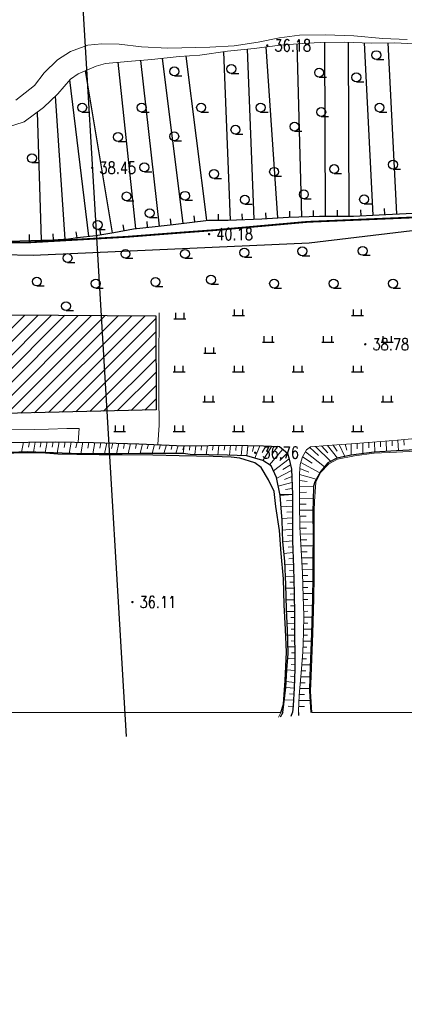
# Model space of a CAD drawing. Extents: x 39508475 to 39522402, y 3783947 to 3795549.
# Tile 49 of 256: x 39510297 to 39510362, y 3794201 to 3794366. Entities that reach past the tile are written whole.
import ezdxf
from ezdxf.enums import TextEntityAlignment as Align

# ---------------------------------------------------------------- set-up
doc = ezdxf.new("R2010")
doc.units = 0
doc.linetypes.add('X3', pattern=[5, 4, -1])
doc.layers.get('0').update_dxf_attribs({"linetype": 'CONTINUOUS'})
doc.layers.add('ASSIST', color=7, linetype='CONTINUOUS', plot=False)
for name, color, linetype in [('DLSS', 4, 'CONTINUOUS'), ('DMTZ', 3, 'CONTINUOUS'), ('GCD', 1, 'CONTINUOUS'), ('JMD', 6, 'CONTINUOUS'), ('SXSS', 5, 'CONTINUOUS'), ('ZBTZ', 3, 'CONTINUOUS'), ('断面线', 2, 'CONTINUOUS')]:
    doc.layers.add(name, color=color, linetype=linetype)
doc.styles.add('HZ', font='rs', dxfattribs={"width": 0.8, "bigfont": 'hztxt'})
doc.linetypes.add('10411', pattern='A,2,[150,AAA.SHX,S=1,R=0,X=0,Y=1],2,[151,AAA.SHX,S=1,R=0,X=0,Y=3],1e-11', length=4)
doc.linetypes.add('X4', pattern='A,0,-1e-09,[149,symbolx.shx,S=0.15,R=0,X=0,Y=0],-1.6', length=1.6)

# ---------------------------------------------------------------- blocks, each defined once
blk = doc.blocks.new('9330003')
at = {"color": 0}
blk.add_line((0, -0.75), (1.25, -0.75), dxfattribs=at)
blk.add_circle((0, 0), 0.75, dxfattribs=at)
blk = doc.blocks.new('9120003')
at = {"color": 0}
for p, q in [((-1, 0), (1, 0)), ((-0.7, 0), (-0.7, 1)), ((0.7, 0), (0.7, 1))]:
    blk.add_line(p, q, dxfattribs=at)
blk = doc.blocks.new('gc200')
at = {"const_width": 0.2}
blk.add_lwpolyline([(-0.1, 0, 1), (0.1, 0, 1)], format="xyb", close=True, dxfattribs=at)

msp = doc.modelspace()

# ---------------------------------------------------------------- hatches: boundary and pattern name
at = {"layer": 'JMD', "linetype": 'Continuous'}
h = msp.add_hatch(dxfattribs=at)
h.set_pattern_fill('411B', color=256, style=0)
h.set_pattern_definition([(45, (39000000, 0), (-1.1313708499, 1.1313708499), [])])
h.paths.add_polyline_path([(39510232.59577, 3794306.30642), (39510232.01239, 3794317.09369), (39510277.75894, 3794319.86844), (39510279.07155, 3794316.95295), (39510320.00491, 3794316.66151), (39510320.07783, 3794300.84505), (39510236.01934, 3794298.86734), (39510236.01934, 3794306.15603)])

# ---------------------------------------------------------------- linework, layer by layer
at = {"layer": 'ASSIST', "linetype": 'X4', "lineweight": 0}
msp.add_lwpolyline([(39510364.452, 3794362.353), (39510360.191, 3794362.596), (39510356.193, 3794362.534), (39510351.751, 3794362.693), (39510347.643, 3794362.63), (39510344.659, 3794362.445), (39510340.94, 3794362.216), (39510336.541, 3794361.626), (39510332.072, 3794361.16), (39510327.423, 3794360.5), (39510323.94, 3794360.286), (39510319.36, 3794359.778), (39510315.932, 3794359.522), (39510311.519, 3794359.126), (39510309.993, 3794358.652), (39510306.927, 3794357.397), (39510305.652, 3794356.479), (39510303.505, 3794353.991), (39510301.093, 3794351.724), (39510297.85, 3794349.276), (39510293.41, 3794347.88)], dxfattribs=at)
at = {"layer": 'DLSS', "linetype": 'X3', "const_width": 0.3, "flags": 128}
msp.add_lwpolyline([(39509115.83491, 3794201.06317), (39509126.55477, 3794210.45786), (39509130.51645, 3794212.39892), (39509159.51346, 3794215.03875), (39509207.40211, 3794218.07486), (39509225.30682, 3794219.3266), (39509228.88011, 3794222.19936), (39509238.6678, 3794234.85502), (39509242.86251, 3794239.51355), (39509257.02184, 3794243.48767), (39509261.91569, 3794243.64296), (39509289.12945, 3794241.93669), (39509315.64685, 3794240.14964), (39509332.75644, 3794241.46991), (39509358.18356, 3794240.22775), (39509379.27259, 3794241.62566), (39509386.18611, 3794243.10086), (39509391.15764, 3794243.10086), (39509400.47925, 3794243.02322), (39509412.38861, 3794242.17313), (39509417.74853, 3794241.62963), (39509421.7879, 3794241.78491), (39509427.69158, 3794242.4837), (39509444.41727, 3794243.49631), (39509465.80709, 3794243.8098), (39509489.91103, 3794245.05208), (39509517.2818, 3794246.99312), (39509553.9022, 3794250.41078), (39509589.12197, 3794254.9263), (39509630.63833, 3794256.99329), (39509680.16049, 3794263.82929), (39509707.62118, 3794265.56804), (39509737.86388, 3794269.93302), (39509794.70316, 3794276.15403), (39509850.66557, 3794282.62754), (39509880.16374, 3794286.35696), (39509954.7622, 3794297.42352), (39509964.21347, 3794301.81731), (39509969.9282, 3794302.14685), (39509974.54394, 3794302.14685), (39509978.17059, 3794302.14685), (39510023.11311, 3794305.38856), (39510088.4093, 3794314.72115), (39510113.14818, 3794318.86658), (39510126.22235, 3794322.50133), (39510146.96289, 3794323.37704), (39510152.85059, 3794324.06937), (39510158.39196, 3794324.24245), (39510167.13694, 3794324.58862), (39510192.46151, 3794325.19962), (39510213.7981, 3794325.72108), (39510219.59923, 3794326.67304), (39510232.6734, 3794327.45191), (39510260.06199, 3794328.23403), (39510275.49099, 3794329.01616), (39510282.07137, 3794329.01616), (39510298.4572, 3794329.01616), (39510315.18874, 3794329.96812), (39510324.10689, 3794330.66045), (39510329.9946, 3794331.09316), (39510345.52681, 3794332.48107), (39510368.32346, 3794333.43303), (39510394.05735, 3794334.64786), (39510406.00594, 3794336.3787), (39510417.98073, 3794338.02494), (39510452.54562, 3794337.59495), (39510479.78196, 3794337.59495), (39510543.88737, 3794336.29021), (39510556.54105, 3794336.29021), (39510581.31334, 3794336.5755), (39510618.07159, 3794335.43437), (39510652.44832, 3794335.43437), (39510686.25779, 3794334.29324), (39510720.16144, 3794334.10306), (39510731.95885, 3794334.10306), (39510761.49667, 3794334.57853), (39510795.67906, 3794334.00867), (39510826.72559, 3794333.05773), (39510851.78793, 3794333.24763), (39510863.29993, 3794332.96235), (39510872.81399, 3794332.96235), (39510879.28354, 3794332.96235), (39510904.25142, 3794334.68248), (39510911.4821, 3794334.68248), (39510945.95909, 3794333.15468), (39510980.63469, 3794333.24978), (39511012.8349, 3794333.44196), (39511047.12356, 3794333.63215), (39511082.55429, 3794334.48799), (39511110.90615, 3794335.43893), (39511139.01686, 3794333.15668), (39511167.68643, 3794331.15756), (39511206.73306, 3794327.91649), (39511240.07003, 3794325.43789), (39511276.54237, 3794319.63185), (39511308.7302, 3794313.92021), (39511343.5952, 3794306.68404), (39511391.97605, 3794294.40404), (39511438.25927, 3794284.49665), (39511464.71904, 3794278.31282), (39511487.58485, 3794272.97939), (39511519.49325, 3794265.93385), (39511557.88793, 3794257.24632), (39511582.13035, 3794253.86736), (39511626.90746, 3794244.6447), (39511638.75233, 3794243.03028), (39511652.34701, 3794240.60866), (39511681.84907, 3794233.47304), (39511694.36696, 3794234.68385), (39511704.89158, 3794235.23448), (39511713.97404, 3794237.88499), (39511732.37087, 3794243.38601), (39511778.62181, 3794247.98241), (39511821.93597, 3794253.29104), (39511832.70661, 3794255.42448), (39511837.05448, 3794256.48442), (39511843.94745, 3794257.22638), (39511884.35086, 3794263.798), (39511944.43671, 3794272.07796), (39511959.43624, 3794278.03052), (39511964.42039, 3794279.51443), (39511972.798, 3794281.8463), (39511984.56908, 3794284.07217), (39512007.92628, 3794289.3808), (39512054.95431, 3794294.47983), (39512090.72123, 3794299.15106), (39512102.49231, 3794301.16494), (39512112.4606, 3794301.58891), (39512113.8392, 3794302.11889)], dxfattribs=at)
at = {"layer": 'DLSS', "linetype": 'Continuous', "lineweight": 20}
msp.add_lwpolyline([(39510320.37, 3794295.027), (39510320.582, 3794298.295), (39510320.501, 3794303.178), (39510320.532, 3794308.749), (39510320.579, 3794317.169)], dxfattribs=at)
at = {"layer": 'DMTZ', "linetype": 'Continuous'}
for p, q in [((39510336.55454, 3794332.91745), (39510335.40164, 3794361.50719)), ((39510340.54695, 3794333.15777), (39510338.55581, 3794361.89623)), ((39510344.54186, 3794333.34125), (39510343.76023, 3794362.38966)), ((39510348.54076, 3794333.4262), (39510348.41771, 3794362.64188)), ((39510352.54073, 3794333.44305), (39510352.41763, 3794362.66914)), ((39510356.53678, 3794333.6072), (39510355.12007, 3794362.5724)), ((39510360.53177, 3794333.80733), (39510359.07877, 3794362.57875)), ((39510324.59139, 3794332.24666), (39510321.12781, 3794359.97408)), ((39510328.56054, 3794332.74247), (39510325.11094, 3794360.35794)), ((39510332.55778, 3794332.75628), (39510331.41614, 3794361.06689)), ((39510316.64125, 3794331.35671), (39510313.69799, 3794359.32153)), ((39510320.61875, 3794331.78028), (39510317.49893, 3794359.63902)), ((39510312.70359, 3794330.66004), (39510308.15603, 3794357.90008)), ((39510308.75065, 3794330.05385), (39510305.56732, 3794356.38087)), ((39510304.77956, 3794329.58094), (39510303.11139, 3794353.62105)), ((39510300.78543, 3794329.37814), (39510300.11064, 3794350.98246)), ((39510326.57597, 3794332.49456), (39510326.45201, 3794333.48685)), ((39510330.55822, 3794332.75833), (39510330.5697, 3794333.75826)), ((39510334.55616, 3794332.83687), (39510334.51587, 3794333.83606)), ((39510338.55173, 3794333.01953), (39510338.48262, 3794334.01714)), ((39510342.54258, 3794333.28745), (39510342.51568, 3794334.28709)), ((39510346.54113, 3794333.39504), (39510346.51423, 3794334.39468)), ((39510350.54074, 3794333.43463), (39510350.53653, 3794334.43462)), ((39510354.53917, 3794333.50949), (39510354.49032, 3794334.5083)), ((39510358.53431, 3794333.70646), (39510358.48388, 3794334.70518)), ((39510314.67039, 3794331.02276), (39510314.48698, 3794332.0058)), ((39510318.63027, 3794331.56605), (39510318.5256, 3794332.56055)), ((39510322.60633, 3794332.00287), (39510322.49503, 3794332.99665)), ((39510298.78575, 3794329.34226), (39510298.76784, 3794330.3421)), ((39510302.78436, 3794329.44249), (39510302.71513, 3794330.4401)), ((39510306.76527, 3794329.81252), (39510306.63183, 3794330.80357)), ((39510310.7309, 3794330.33071), (39510310.56623, 3794331.31706))]:
    msp.add_line(p, q, dxfattribs=at)
at = {"layer": 'DMTZ', "linetype": '10411', "flags": 128}
msp.add_lwpolyline([(39510554.622, 3794333.124), (39510533.94863, 3794334.98646), (39510506.07472, 3794335.22289), (39510477.31903, 3794335.94231), (39510462.74939, 3794335.86161), (39510430.40527, 3794336.42024), (39510423.12399, 3794335.86041), (39510408.43776, 3794331.77989), (39510369.67618, 3794331.77929), (39510345.80459, 3794328.89465), (39510299.35702, 3794326.81411), (39510272.68454, 3794327.36911), (39510248.4093, 3794326.32848), (39510231.43576, 3794325.60847), (39510225.9948, 3794325.28856), (39510222.23414, 3794325.04864), (39510219.91374, 3794323.92899), (39510222.71423, 3794321.84964)], dxfattribs=at)
at = {"layer": 'DMTZ', "linetype": 'Continuous', "lineweight": 0}
msp.add_lwpolyline([(39510294.573, 3794329.178), (39510297.152, 3794329.313), (39510300.781, 3794329.378), (39510302.734, 3794329.439), (39510305.328, 3794329.619), (39510306.858, 3794329.825), (39510309.918, 3794330.195), (39510312.919, 3794330.696), (39510316.226, 3794331.313), (39510319.884, 3794331.698), (39510322.929, 3794332.039), (39510328.845, 3794332.778), (39510332.154, 3794332.74), (39510337.808, 3794332.968), (39510342.34, 3794333.282), (39510347.543, 3794333.422), (39510353.241, 3794333.446), (39510357.555, 3794333.657), (39510363.238, 3794333.944)], dxfattribs=at)
at = {"layer": 'DMTZ'}
msp.add_lwpolyline([(39510294.573, 3794329.178), (39510297.152, 3794329.313), (39510300.781, 3794329.378), (39510302.734, 3794329.439), (39510305.328, 3794329.619), (39510306.858, 3794329.825), (39510309.918, 3794330.195), (39510312.919, 3794330.696), (39510316.226, 3794331.313), (39510319.884, 3794331.698), (39510322.929, 3794332.039), (39510328.845, 3794332.778), (39510332.154, 3794332.74), (39510337.808, 3794332.968), (39510342.34, 3794333.282), (39510347.543, 3794333.422), (39510353.241, 3794333.446), (39510357.555, 3794333.657), (39510363.238, 3794333.944)], dxfattribs=at)
at = {"layer": 'JMD', "linetype": 'Continuous', "flags": 128}
msp.add_lwpolyline([(39510232.59577, 3794306.30642), (39510232.01239, 3794317.09369), (39510277.75894, 3794319.86844), (39510279.07155, 3794316.95295), (39510320.00491, 3794316.66151), (39510320.07783, 3794300.84505), (39510236.01934, 3794298.86734), (39510236.01934, 3794306.15603)], close=True, dxfattribs=at)
at = {"layer": 'SXSS', "linetype": 'Continuous', "lineweight": 0}
for points in [[(39510296.485, 3794352.918), (39510299.629, 3794355.401), (39510301.229, 3794357.546), (39510303.469, 3794359.736), (39510305.668, 3794361.11), (39510308.581, 3794362.179), (39510310.927, 3794362.431), (39510313.856, 3794362.377), (39510317.603, 3794361.918), (39510322.048, 3794361.663), (39510329.073, 3794361.85), (39510333.182, 3794362.075), (39510337.189, 3794362.694), (39510340.817, 3794363.444), (39510344.183, 3794363.872), (39510348.468, 3794363.923), (39510353.321, 3794363.757), (39510358.16, 3794363.328), (39510362.285, 3794363.16)], [(39510297.734, 3794295.43), (39510297.44, 3794293.758)], [(39510298.736, 3794295.444), (39510298.586, 3794294.618)], [(39510299.738, 3794295.459), (39510299.433, 3794293.756)], [(39510300.74, 3794295.473), (39510300.584, 3794294.597)], [(39510301.742, 3794295.487), (39510301.425, 3794293.684)], [(39510302.743, 3794295.502), (39510302.582, 3794294.575)], [(39510303.745, 3794295.496), (39510303.417, 3794293.612)], [(39510304.747, 3794295.475), (39510304.58, 3794294.525)], [(39510305.749, 3794295.453), (39510305.409, 3794293.54)], [(39510306.751, 3794295.432), (39510306.578, 3794294.468)], [(39510307.753, 3794295.411), (39510307.402, 3794293.476)], [(39510308.754, 3794295.39), (39510308.576, 3794294.434)], [(39510309.756, 3794295.368), (39510309.395, 3794293.482)], [(39510310.758, 3794295.342), (39510310.575, 3794294.414)], [(39510311.76, 3794295.317), (39510311.389, 3794293.488)], [(39510312.761, 3794295.292), (39510312.574, 3794294.392)], [(39510313.763, 3794295.267), (39510313.382, 3794293.494)], [(39510343.993, 3794250), (39510344.002, 3794250.252), (39510344.1, 3794252.861), (39510344.53, 3794257.322), (39510344.7, 3794260.178), (39510344.855, 3794263.312), (39510344.879, 3794266.329), (39510344.786, 3794269.433), (39510344.662, 3794273.426), (39510344.423, 3794277.259), (39510344.241, 3794281.135), (39510344.162, 3794285.07), (39510344.156, 3794287.992), (39510344.167, 3794290.186), (39510344.291, 3794291.683), (39510344.658, 3794292.985), (39510345.37, 3794294.123), (39510346.011, 3794294.649), (39510348.881, 3794294.901), (39510352.868, 3794295.138), (39510356.445, 3794295.41), (39510360.656, 3794295.752), (39510364.853, 3794296.138)], [(39510354.83, 3794295.287), (39510354.84, 3794293.512)], [(39510355.81, 3794295.362), (39510355.819, 3794294.502)], [(39510356.791, 3794295.438), (39510356.815, 3794293.764)], [(39510357.771, 3794295.518), (39510357.79, 3794294.669)], [(39510358.752, 3794295.597), (39510358.803, 3794293.876)], [(39510359.732, 3794295.677), (39510359.765, 3794294.804)], [(39510360.712, 3794295.757), (39510360.792, 3794293.985)], [(39510361.692, 3794295.847), (39510361.739, 3794294.94)], [(39510314.765, 3794295.241), (39510314.572, 3794294.37)], [(39510315.767, 3794295.216), (39510315.376, 3794293.501)], [(39510316.768, 3794295.191), (39510316.57, 3794294.348)], [(39510317.77, 3794295.151), (39510317.37, 3794293.507)], [(39510318.77, 3794295.103), (39510318.568, 3794294.306)], [(39510319.771, 3794295.055), (39510319.363, 3794293.51)], [(39510320.772, 3794295.007), (39510320.566, 3794294.26)], [(39510321.773, 3794294.96), (39510321.357, 3794293.513)], [(39510322.774, 3794294.912), (39510322.564, 3794294.213)], [(39510323.775, 3794294.864), (39510323.35, 3794293.516)], [(39510324.776, 3794294.816), (39510324.561, 3794294.167)], [(39510324.776, 3794294.816), (39510324.596, 3794293.518)], [(39510325.749, 3794294.828), (39510325.657, 3794294.115)], [(39510326.722, 3794294.84), (39510326.539, 3794293.359)], [(39510327.696, 3794294.852), (39510327.605, 3794294.095)], [(39510328.669, 3794294.864), (39510328.489, 3794293.317)], [(39510329.642, 3794294.876), (39510329.554, 3794294.086)], [(39510330.616, 3794294.888), (39510330.44, 3794293.275)], [(39510331.589, 3794294.9), (39510331.502, 3794294.077)], [(39510332.562, 3794294.912), (39510332.391, 3794293.229)], [(39510333.535, 3794294.908), (39510333.451, 3794294.052)], [(39510334.509, 3794294.891), (39510334.341, 3794293.162)], [(39510335.482, 3794294.873), (39510335.316, 3794293.129)], [(39510335.482, 3794294.873), (39510335.399, 3794294.001)], [(39510336.49, 3794294.844), (39510336.236, 3794293.892)], [(39510337.498, 3794294.815), (39510336.647, 3794292.752)], [(39510338.506, 3794294.787), (39510337.909, 3794293.675)], [(39510339.514, 3794294.761), (39510337.978, 3794292.374)], [(39510341.353, 3794294.25), (39510339.137, 3794291.624)], [(39510340.522, 3794294.736), (39510339.541, 3794293.371)], [(39510342.119, 3794293.595), (39510340.836, 3794292.349)], [(39510345.184, 3794293.826), (39510348.379, 3794291.274)], [(39510345.878, 3794294.539), (39510347.385, 3794293.206)], [(39510363.676, 3794293.921), (39510360.484, 3794293.77), (39510356.739, 3794293.559), (39510353.388, 3794293.146), (39510350.532, 3794292.558), (39510349.076, 3794291.783), (39510347.709, 3794290.308), (39510346.939, 3794288.719), (39510346.668, 3794285.483), (39510346.612, 3794283.967), (39510346.649, 3794279.391), (39510346.625, 3794276.126), (39510346.631, 3794272.832), (39510346.55, 3794269.145), (39510346.399, 3794263.271), (39510346.12, 3794256.115), (39510346.022, 3794253.593), (39510346.253, 3794250)], [(39510346.842, 3794294.722), (39510349.428, 3794292.196)], [(39510347.845, 3794294.81), (39510348.915, 3794293.651)], [(39510348.848, 3794294.898), (39510350.55, 3794292.766)], [(39510349.853, 3794294.959), (39510350.51, 3794293.927)], [(39510350.858, 3794295.018), (39510351.785, 3794293.026)], [(39510351.863, 3794295.078), (39510352.133, 3794294.117)], [(39510352.868, 3794295.138), (39510352.866, 3794293.253)], [(39510353.849, 3794295.212), (39510353.851, 3794294.297)], [(39510342.408, 3794292.629), (39510339.775, 3794290.634)], [(39510344.381, 3794292.002), (39510347.604, 3794290.283)], [(39510344.654, 3794292.971), (39510346.312, 3794291.883)], [(39510342.819, 3794290.659), (39510340.333, 3794289.373)], [(39510342.638, 3794291.648), (39510341.354, 3794290.828)], [(39510344.235, 3794291.01), (39510345.763, 3794290.372)], [(39510342.891, 3794288.644), (39510340.606, 3794288.017)], [(39510342.855, 3794289.651), (39510341.662, 3794289.173)], [(39510344.161, 3794288.999), (39510345.43, 3794288.812)], [(39510344.166, 3794290.006), (39510346.979, 3794289.187)], [(39510342.926, 3794287.636), (39510341.835, 3794287.488)], [(39510344.156, 3794287.992), (39510346.512, 3794288.022)], [(39510344.158, 3794286.991), (39510345.326, 3794287.006)], [(39510342.962, 3794286.628), (39510340.88, 3794286.661)], [(39510342.962, 3794286.628), (39510340.914, 3794286.492)], [(39510342.964, 3794285.655), (39510341.976, 3794285.587)], [(39510344.16, 3794285.99), (39510346.477, 3794286.02)], [(39510342.966, 3794284.682), (39510341.062, 3794284.545)], [(39510342.968, 3794283.71), (39510342.052, 3794283.64)], [(39510344.164, 3794284.989), (39510345.307, 3794285.004)], [(39510344.184, 3794283.988), (39510346.414, 3794284.019)], [(39510342.975, 3794282.737), (39510341.21, 3794282.598)], [(39510344.204, 3794282.987), (39510345.312, 3794283.002)], [(39510344.224, 3794281.986), (39510346.428, 3794282.017)], [(39510342.99, 3794280.791), (39510341.298, 3794280.648)], [(39510342.983, 3794281.764), (39510342.122, 3794281.694)], [(39510344.248, 3794280.986), (39510345.342, 3794281.001)], [(39510343.006, 3794278.845), (39510341.374, 3794278.697)], [(39510342.998, 3794279.818), (39510342.167, 3794279.745)], [(39510344.295, 3794279.986), (39510346.444, 3794280.014)], [(39510344.342, 3794278.986), (39510345.394, 3794279)], [(39510343.043, 3794277.854), (39510342.255, 3794277.787)], [(39510344.389, 3794277.986), (39510346.439, 3794278.012)], [(39510343.081, 3794276.863), (39510341.559, 3794276.742)], [(39510343.118, 3794275.872), (39510342.385, 3794275.818)], [(39510344.44, 3794276.986), (39510345.436, 3794276.998)], [(39510344.502, 3794275.987), (39510346.425, 3794276.01)], [(39510343.155, 3794274.88), (39510341.714, 3794274.784)], [(39510343.185, 3794273.889), (39510342.472, 3794273.846)], [(39510344.565, 3794274.988), (39510345.496, 3794274.998)], [(39510344.627, 3794273.989), (39510346.429, 3794274.008)], [(39510343.207, 3794272.898), (39510341.805, 3794272.823)], [(39510344.676, 3794272.989), (39510345.553, 3794272.998)], [(39510343.251, 3794270.914), (39510341.886, 3794270.86)], [(39510343.229, 3794271.906), (39510342.54, 3794271.874)], [(39510344.707, 3794271.988), (39510346.413, 3794272.005)], [(39510344.738, 3794270.988), (39510345.564, 3794270.996)], [(39510343.29, 3794268.931), (39510341.945, 3794268.897)], [(39510343.272, 3794269.923), (39510342.594, 3794269.901)], [(39510344.769, 3794269.987), (39510346.369, 3794270.004)], [(39510344.799, 3794268.987), (39510345.573, 3794268.995)], [(39510343.307, 3794267.939), (39510342.641, 3794267.928)], [(39510344.829, 3794267.986), (39510346.321, 3794268.002)], [(39510343.325, 3794266.948), (39510342.011, 3794266.935)], [(39510343.335, 3794265.956), (39510342.696, 3794265.955)], [(39510344.859, 3794266.986), (39510345.577, 3794266.993)], [(39510344.876, 3794265.985), (39510346.27, 3794266)], [(39510343.336, 3794264.964), (39510342.103, 3794264.973)], [(39510343.338, 3794263.972), (39510342.743, 3794263.982)], [(39510344.86, 3794263.983), (39510346.218, 3794263.998)], [(39510344.868, 3794264.984), (39510345.556, 3794264.992)], [(39510343.34, 3794262.98), (39510342.182, 3794263.01)], [(39510344.839, 3794262.982), (39510345.514, 3794262.99)], [(39510343.352, 3794260.997), (39510342.244, 3794261.048)], [(39510343.345, 3794261.989), (39510342.779, 3794262.009)], [(39510344.74, 3794260.983), (39510345.425, 3794260.99)], [(39510344.789, 3794261.982), (39510346.15, 3794261.997)], [(39510343.361, 3794259.013), (39510342.211, 3794259.087)], [(39510343.358, 3794260.005), (39510342.816, 3794260.036)], [(39510344.629, 3794258.984), (39510345.331, 3794258.99)], [(39510344.688, 3794259.983), (39510346.072, 3794259.996)], [(39510343.363, 3794258.021), (39510342.746, 3794258.065)], [(39510344.569, 3794257.984), (39510345.993, 3794257.996)], [(39510343.356, 3794257.03), (39510342.05, 3794257.13)], [(39510343.331, 3794256.038), (39510342.662, 3794256.094)], [(39510344.402, 3794255.99), (39510345.915, 3794255.995)], [(39510344.498, 3794256.986), (39510345.226, 3794256.991)], [(39510343.282, 3794254.055), (39510341.877, 3794254.189)], [(39510343.307, 3794255.046), (39510341.935, 3794255.169)], [(39510343.282, 3794254.055), (39510342.58, 3794254.122)], [(39510344.209, 3794253.997), (39510345.838, 3794253.994)], [(39510344.306, 3794254.993), (39510345.091, 3794254.994)], [(39510343.212, 3794253.041), (39510342.479, 3794253.091)], [(39510344.113, 3794253), (39510344.99, 3794252.998)], [(39510343.141, 3794252.027), (39510341.616, 3794252.094)], [(39510343.07, 3794251.014), (39510342.278, 3794251.03)], [(39510344.03, 3794251), (39510345.024, 3794250.999)], [(39510344.068, 3794252.001), (39510345.943, 3794251.997)], [(39510250, 3794250), (39510341.04, 3794250)], [(39510340.65943, 3794249.18509), (39510341.04, 3794250)]]:
    msp.add_lwpolyline(points, dxfattribs=at)
at = {"layer": 'SXSS'}
for points in [[(39510293.965, 3794295.376), (39510303.176, 3794295.508), (39510309.545, 3794295.373), (39510317.124, 3794295.182), (39510324.776, 3794294.816), (39510333.01, 3794294.918), (39510335.482, 3794294.873), (39510338.14, 3794294.796), (39510340.794, 3794294.729), (39510342.121, 3794293.593), (39510342.429, 3794292.558), (39510342.811, 3794290.898), (39510342.962, 3794286.628), (39510342.969, 3794283.465), (39510343.006, 3794278.845), (39510343.174, 3794274.386), (39510343.269, 3794270.116), (39510343.334, 3794266.414), (39510343.34, 3794262.858), (39510343.359, 3794259.812), (39510343.364, 3794257.349), (39510343.282, 3794254.055), (39510343.081, 3794251.167), (39510343, 3794250)], [(39510341.355, 3794250), (39510341.877, 3794254.189), (39510342.052, 3794257.172), (39510342.279, 3794259.912), (39510342.157, 3794263.818), (39510341.991, 3794267.359), (39510341.867, 3794271.483), (39510341.686, 3794275.403), (39510341.374, 3794278.697), (39510341.237, 3794282.238), (39510340.914, 3794286.492), (39510340.306, 3794289.509), (39510339.385, 3794291.46), (39510338.022, 3794292.362), (39510335.316, 3794293.129), (39510332.08, 3794293.24), (39510325.798, 3794293.375), (39510324.596, 3794293.518), (39510317.301, 3794293.507), (39510307.202, 3794293.475), (39510298.369, 3794293.795), (39510288.678, 3794293.414)], [(39510341.04, 3794250), (39510341.479, 3794251.385), (39510341.749, 3794255.364), (39510341.96, 3794260.145), (39510341.807, 3794263.919), (39510341.596, 3794268.058), (39510341.458, 3794272.444), (39510341.057, 3794276.699), (39510340.803, 3794280.576), (39510340.198, 3794284.641), (39510339.917, 3794287.118), (39510338.952, 3794289.128), (39510337.695, 3794291.151), (39510336.644, 3794291.966), (39510334.107, 3794292.734), (39510332.649, 3794292.906), (39510329.632, 3794293.003), (39510326.819, 3794293.1), (39510323.948, 3794293.139), (39510319.503, 3794293.277), (39510314.372, 3794293.298), (39510310.466, 3794293.291), (39510306.721, 3794293.357), (39510303.529, 3794293.439), (39510300.803, 3794293.624), (39510297.276, 3794293.633), (39510293.822, 3794293.496)], [(39510363.667, 3794294.121), (39510360.474, 3794293.97), (39510356.721, 3794293.759), (39510352.866, 3794293.253), (39510350.464, 3794292.748), (39510348.953, 3794291.944), (39510347.747, 3794290.535), (39510346.743, 3794288.772), (39510346.512, 3794288.022), (39510346.468, 3794285.495), (39510346.412, 3794283.97), (39510346.449, 3794279.39), (39510346.425, 3794276.126), (39510346.431, 3794272.834), (39510346.35, 3794269.149), (39510346.2, 3794263.277), (39510345.92, 3794256.122), (39510345.822, 3794253.594), (39510346.093, 3794250)], [(39510341.355, 3794250), (39510340.91052, 3794249.20838)], [(39510342.74326, 3794249.37842), (39510343, 3794250)], [(39510343.993, 3794250), (39510343.97502, 3794249.4927)]]:
    msp.add_lwpolyline(points, dxfattribs=at)
at = {"layer": 'SXSS', "lineweight": 0}
for points in [[(39510250, 3794292.113), (39510251.561, 3794292.119), (39510255.216, 3794292.44), (39510258.563, 3794293.099), (39510262.388, 3794293.421), (39510264.849, 3794293.621), (39510268.609, 3794293.569), (39510272.18, 3794293.517), (39510276.538, 3794293.248), (39510280.458, 3794293.079), (39510283.811, 3794293.012), (39510286.492, 3794293.031), (39510289.931, 3794293.329), (39510293.822, 3794293.496), (39510297.276, 3794293.633), (39510300.803, 3794293.624), (39510303.529, 3794293.439), (39510306.721, 3794293.357)], [(39510410.58222, 3794250), (39510346.253, 3794250), (39510346.022, 3794253.593), (39510346.12, 3794256.115), (39510346.399, 3794263.271), (39510346.55, 3794269.145), (39510346.631, 3794272.832), (39510346.625, 3794276.126), (39510346.649, 3794279.391), (39510346.612, 3794283.967), (39510346.668, 3794285.483), (39510346.939, 3794288.719), (39510347.709, 3794290.308), (39510349.076, 3794291.783), (39510350.532, 3794292.558), (39510353.388, 3794293.146), (39510356.739, 3794293.559), (39510360.484, 3794293.77), (39510363.676, 3794293.921)], [(39510306.721, 3794293.357), (39510310.466, 3794293.291), (39510314.372, 3794293.298), (39510319.503, 3794293.277), (39510323.948, 3794293.139), (39510326.819, 3794293.1), (39510329.632, 3794293.003), (39510332.649, 3794292.906), (39510334.107, 3794292.734), (39510336.644, 3794291.966), (39510337.695, 3794291.151), (39510338.952, 3794289.128), (39510339.917, 3794287.118), (39510340.198, 3794284.641), (39510340.803, 3794280.576), (39510341.057, 3794276.699), (39510341.458, 3794272.444), (39510341.596, 3794268.058), (39510341.807, 3794263.919), (39510341.96, 3794260.145), (39510341.749, 3794255.364), (39510341.479, 3794251.385), (39510341.04, 3794250)], [(39510295.44487, 3794244.99022), (39510295.165, 3794244.99), (39510294.601, 3794244.993), (39510294.051, 3794244.999), (39510293.468, 3794245.007), (39510289.256, 3794245.145), (39510286.998, 3794245.214), (39510285.777, 3794245.255), (39510285.087, 3794245.286), (39510284.271, 3794245.326), (39510275.176, 3794245.923), (39510264.377, 3794245.482), (39510259.264, 3794244.873), (39510256.339, 3794244.844), (39510250, 3794244.939), (39510250, 3794250), (39510341.04, 3794250), (39510340.65943, 3794249.18509)]]:
    msp.add_lwpolyline(points, dxfattribs=at)
at = {"layer": 'ZBTZ', "color": 114, "linetype": 'X4', "lineweight": 0, "true_color": 0x009944}
msp.add_lwpolyline([(39510250.468, 3794296.393), (39510253.165, 3794296.198), (39510256.488, 3794296.321), (39510258.892, 3794296.514), (39510261.69, 3794296.781), (39510264.284, 3794297.019), (39510267.971, 3794297.288), (39510271.075, 3794297.468), (39510274.135, 3794297.721), (39510277.239, 3794297.974), (39510278.798, 3794297.962), (39510280.795, 3794297.878), (39510283.725, 3794297.65), (39510286.305, 3794297.508), (39510290.794, 3794297.501), (39510295.093, 3794297.509), (39510299.64, 3794297.575), (39510301.943, 3794297.608), (39510305.062, 3794297.715), (39510307.131, 3794297.748), (39510306.956, 3794295.428)], dxfattribs=at)
at = {"layer": '断面线', "linetype": 'Continuous', "flags": 128}
msp.add_lwpolyline([(39510302.86847, 3794450.56715), (39510306.84826, 3794383.67374), (39510315.04376, 3794245.92161)], dxfattribs=at)

# ---------------------------------------------------------------- block references
at = {"layer": 'GCD', "linetype": 'Continuous'}
ref = msp.add_blockref('gc200', (39510338.7518, 3794362.14, 36.18), dxfattribs=at)
ref.add_attrib('height', '36.18', dxfattribs={"linetype": 'Continuous', "height": 2, "style": 'HZ', "width": 0.8}).set_placement((39510339.9518, 3794362.14, 36.18), align=Align.MIDDLE_LEFT)
ref = msp.add_blockref('gc200', (39510309.3163, 3794341.571, 38.45), dxfattribs=at)
ref.add_attrib('height', '38.45', dxfattribs={"linetype": 'Continuous', "height": 2, "style": 'HZ', "width": 0.8}).set_placement((39510310.5163, 3794341.571, 38.45), align=Align.MIDDLE_LEFT)
ref = msp.add_blockref('gc200', (39510328.9651, 3794330.417, 40.18), dxfattribs=at)
ref.add_attrib('height', '40.18', dxfattribs={"linetype": 'Continuous', "height": 2, "style": 'HZ', "width": 0.8}).set_placement((39510330.1651, 3794330.417, 40.18), align=Align.MIDDLE_LEFT)
ref = msp.add_blockref('gc200', (39510355.2337, 3794311.891, 38.78), dxfattribs=at)
ref.add_attrib('height', '38.78', dxfattribs={"linetype": 'Continuous', "height": 2, "style": 'HZ', "width": 0.8}).set_placement((39510356.4337, 3794311.891, 38.78), align=Align.MIDDLE_LEFT)
ref = msp.add_blockref('gc200', (39510336.718, 3794293.666, 36.764), dxfattribs=at)
ref.add_attrib('height', '36.76', dxfattribs={"linetype": 'Continuous', "height": 2, "style": 'HZ', "width": 0.8}).set_placement((39510337.918, 3794293.666, 36.764), align=Align.MIDDLE_LEFT)
ref = msp.add_blockref('gc200', (39510316.0622, 3794268.554, 36.11), dxfattribs=at)
ref.add_attrib('height', '36.11', dxfattribs={"linetype": 'Continuous', "height": 2, "style": 'HZ', "width": 0.8}).set_placement((39510317.2622, 3794268.554, 36.11), align=Align.MIDDLE_LEFT)
at = {"layer": 'ZBTZ', "color": 114}
for p in [(39510357.09, 3794360.514), (39510323.128, 3794357.777), (39510332.703, 3794358.191), (39510347.47, 3794357.577), (39510353.733, 3794356.778), (39510307.626, 3794351.702), (39510317.624, 3794351.702), (39510327.623, 3794351.702), (39510337.621, 3794351.702), (39510347.817, 3794350.944), (39510357.618, 3794351.702), (39510333.396, 3794347.968), (39510343.327, 3794348.491), (39510313.651, 3794346.74), (39510323.099, 3794346.85), (39510299.175, 3794343.183), (39510318.084, 3794341.641), (39510339.898, 3794340.898), (39510349.994, 3794341.35), (39510359.895, 3794342.099), (39510329.791, 3794340.54), (39510315.082, 3794336.752), (39510324.917, 3794336.859), (39510334.974, 3794336.208), (39510344.897, 3794337.1), (39510355.032, 3794336.258), (39510318.968, 3794333.94), (39510310.24, 3794331.965), (39510305.162, 3794326.395), (39510314.902, 3794327.102), (39510324.9, 3794327.102), (39510334.894, 3794327.308), (39510344.636, 3794327.536), (39510354.79, 3794327.602), (39510329.278, 3794322.756), (39510299.994, 3794322.446), (39510309.903, 3794322.102), (39510319.945, 3794322.38), (39510339.898, 3794322.102), (39510349.897, 3794322.102), (39510359.895, 3794322.102), (39510304.904, 3794318.304)]:
    msp.add_blockref('9330003', p, dxfattribs=at)
at = {"layer": 'ZBTZ'}
for p in [(39510324.059, 3794316.165), (39510333.922, 3794316.742), (39510353.919, 3794316.742), (39510338.922, 3794312.242), (39510348.92, 3794312.242), (39510358.919, 3794312.242), (39510329.08, 3794310.375), (39510323.924, 3794307.243), (39510333.922, 3794307.243), (39510343.921, 3794307.243), (39510353.919, 3794307.243), (39510328.923, 3794302.244), (39510338.922, 3794302.244), (39510348.92, 3794302.244), (39510358.919, 3794302.244), (39510313.925, 3794297.245), (39510323.924, 3794297.245), (39510333.922, 3794297.245), (39510343.921, 3794297.245), (39510353.919, 3794297.245)]:
    msp.add_blockref('9120003', p, dxfattribs=at)

doc.saveas('drawing.dxf')
